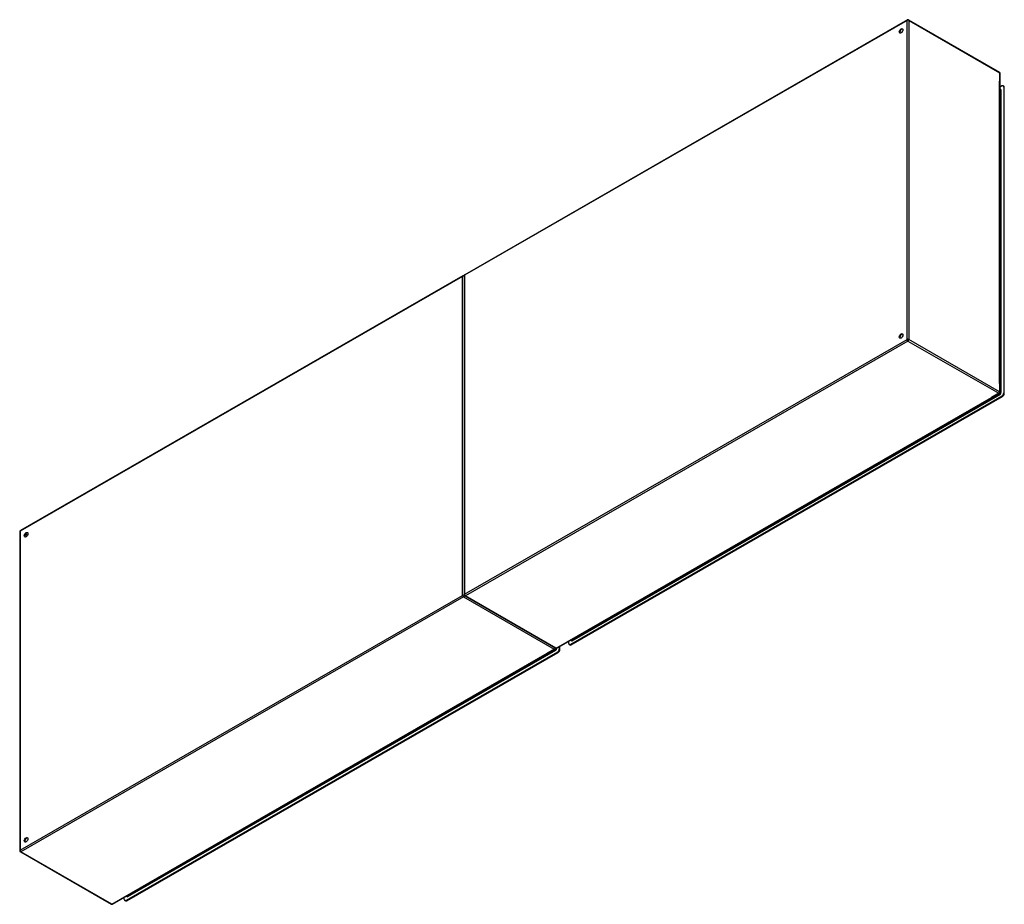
# Model space of a CAD drawing. Header units: inches. Extents: x 412 to 487.2, y 158.5 to 226.1.
import ezdxf

# ---------------------------------------------------------------- set-up
doc = ezdxf.new("R2010")
doc.units = ezdxf.units.IN
doc.header["$MEASUREMENT"] = 0
doc.layers.add('Visible Edges(ANSI)', color=7, linetype='Continuous', lineweight=25)
doc.layers.add('Visible Tangent Edges(ANSI)', color=7, linetype='Continuous', lineweight=25)

msp = doc.modelspace()

# ---------------------------------------------------------------- linework, layer by layer
at = {"layer": 'Visible Edges(ANSI)'}
for p, q in [((479.76, 226.057), (445.958, 206.592)), ((479.858, 226.057), (486.789, 222.066)), ((486.839, 197.615), (486.839, 221.98)), ((486.979, 221.009), (486.839, 220.928)), ((486.839, 220.735), (486.873, 220.715)), ((487.125, 220.991), (487.077, 221.018)), ((487.118, 220.928), (487.118, 197.56)), ((487.166, 197.532), (487.166, 220.9)), ((445.818, 206.512), (412.017, 187.047)), ((445.909, 206.507), (445.909, 182.142)), ((452.988, 178.065), (486.789, 197.53)), ((486.979, 197.319), (454.04, 178.351)), ((454.088, 178.323), (487.027, 197.291)), ((411.968, 186.961), (411.968, 162.597)), ((445.958, 182.056), (452.889, 178.065)), ((453.901, 178.432), (453.901, 178.59)), ((453.99, 178.313), (453.942, 178.341)), ((454.07, 178.688), (454.102, 178.669)), ((419.047, 158.52), (452.848, 177.984)), ((453.038, 177.774), (420.099, 158.805)), ((420.147, 158.778), (453.086, 177.746)), ((453.177, 178.173), (453.177, 178.015)), ((453.225, 177.987), (453.225, 178.201)), ((412.017, 162.511), (418.948, 158.52)), ((419.959, 158.886), (419.959, 159.045)), ((420.048, 158.768), (420, 158.796)), ((420.129, 159.142), (420.161, 159.124))]:
    msp.add_line(p, q, dxfattribs=at)
for centre, start, end in [((479.809, 225.971), 60.06401, 119.93599), ((486.74, 221.98), 0, 60.06401), ((445.868, 206.426), 65.25253, 119.93599), ((446.008, 206.507), 119.93599, 180), ((486.74, 197.615), 299.93599, 0), ((412.067, 186.961), 119.93599, 180), ((446.008, 182.142), 180, 240.06401), ((452.799, 178.07), 299.93599, 354.61946), ((452.939, 178.151), 240.06401, 299.93599), ((412.067, 162.597), 180, 240.06401), ((418.998, 158.605), 240.06401, 299.93599)]:
    msp.add_arc(centre, 0.099, start, end, dxfattribs=at)
for centre, major_axis in [((479.279, 225.214), (-0.097, -0.169)), ((479.279, 201.914), (-0.097, -0.169)), ((412.457, 186.734), (0.097, 0.169)), ((412.457, 163.434), (0.097, 0.169))]:
    msp.add_ellipse(centre, major_axis=major_axis, ratio=0.578093, dxfattribs=at)
for centre, major_axis, start_param, end_param in [((479.327, 225.187), (0.097, 0.169), 0.24866, 2.892933), ((486.979, 220.848), (0.098, 0.171), 5.495853, 7.06665), ((487.027, 220.82), (0.098, 0.171), 5.495853, 6.283185), ((479.327, 201.887), (0.097, 0.169), 0.24866, 2.892933), ((486.979, 197.48), (-0.098, -0.171), 0.783464, 2.354261), ((487.027, 197.452), (0.098, 0.171), 3.925057, 5.495853), ((412.505, 186.707), (0.097, 0.169), 0.24866, 2.892933), ((454.04, 178.512), (-0.098, -0.171), 5.495853, 7.06665), ((454.088, 178.484), (-0.098, -0.171), 0, 0.783464), ((453.038, 177.935), (-0.098, -0.171), 0.783464, 2.354261), ((453.086, 177.907), (0.098, 0.171), 3.925057, 5.495853), ((412.505, 163.407), (0.097, 0.169), 0.24866, 2.892933), ((420.099, 158.966), (-0.098, -0.171), 5.495853, 7.06665), ((420.147, 158.939), (-0.098, -0.171), 0, 0.783464)]:
    msp.add_ellipse(centre, major_axis=major_axis, ratio=0.578093, start_param=start_param, end_param=end_param, dxfattribs=at)
at = {"layer": 'Visible Tangent Edges(ANSI)'}
for p, q in [((479.739, 226.012), (445.938, 206.547)), ((479.739, 201.647), (479.739, 226.012)), ((479.879, 226.012), (486.81, 222.02)), ((479.879, 226.012), (479.879, 201.647)), ((486.81, 222.02), (486.81, 221.387)), ((486.81, 198.289), (486.81, 221.387)), ((486.839, 220.701), (486.893, 220.67)), ((486.893, 220.67), (486.893, 197.61)), ((486.937, 197.61), (486.937, 220.67)), ((487.118, 220.928), (487.166, 220.9)), ((445.798, 206.466), (411.997, 187.002)), ((445.798, 182.102), (445.798, 206.466)), ((445.938, 206.547), (445.938, 182.182)), ((445.938, 182.182), (479.739, 201.647)), ((486.81, 197.656), (479.879, 201.647)), ((479.809, 201.526), (446.008, 182.061)), ((479.809, 201.526), (486.74, 197.535)), ((486.81, 198.289), (486.81, 197.656)), ((452.939, 178.07), (486.198, 197.222)), ((454.173, 178.636), (486.845, 197.451)), ((454.223, 178.715), (486.752, 197.448)), ((486.74, 197.535), (486.198, 197.222)), ((486.823, 197.489), (486.752, 197.448)), ((486.771, 197.519), (486.823, 197.489)), ((486.893, 197.61), (486.839, 197.642)), ((486.979, 197.319), (487.027, 197.291)), ((487.166, 197.532), (487.118, 197.56)), ((411.997, 187.002), (411.997, 162.637)), ((412.544, 186.661), (412.398, 186.745)), ((412.566, 186.699), (412.42, 186.783)), ((411.997, 162.637), (445.798, 182.102)), ((445.868, 181.98), (412.067, 162.516)), ((445.868, 181.98), (452.799, 177.989)), ((452.939, 178.07), (446.008, 182.061)), ((454.088, 178.323), (454.04, 178.351)), ((454.151, 178.674), (454.099, 178.704)), ((454.223, 178.715), (454.151, 178.674)), ((418.998, 158.524), (452.256, 177.677)), ((420.232, 159.091), (452.904, 177.906)), ((420.281, 159.17), (452.811, 177.902)), ((452.799, 177.989), (452.256, 177.677)), ((452.882, 177.944), (452.811, 177.902)), ((452.83, 177.974), (452.882, 177.944)), ((452.996, 178.065), (452.996, 178.07)), ((453.038, 177.774), (453.086, 177.746)), ((453.225, 177.987), (453.177, 178.015)), ((418.998, 158.524), (412.067, 162.516)), ((420.147, 158.778), (420.099, 158.805)), ((420.21, 159.129), (420.158, 159.159)), ((420.281, 159.17), (420.21, 159.129))]:
    msp.add_line(p, q, dxfattribs=at)
for centre, major_axis, ratio, start_param, end_param in [((479.809, 225.971), (-0.0494, 0.0858), 0.578093, 0, 0.787332), ((479.809, 225.971), (-0.099, 0), 0.575862, 3.926991, 5.497787), ((479.809, 225.971), (0.0494, 0.0858), 0.578093, 5.495853, 6.283185), ((486.74, 221.98), (0.0494, 0.0858), 0.578093, 5.495853, 6.283185), ((486.74, 221.98), (0.099, 0), 0.575862, 0, 0.785398), ((486.845, 220.617), (0.065, 0.113), 0.578093, 5.495853, 6.988298), ((486.823, 220.629), (0.0494, 0.0858), 0.578093, 5.495853, 6.283185), ((486.915, 220.682), (-0.031, 0), 0.575862, 0.785398, 2.356194), ((445.868, 206.426), (-0.0494, 0.0858), 0.578093, 0, 0.787332), ((445.868, 206.426), (-0.099, 0), 0.575862, 4.28531, 5.497787), ((446.008, 206.507), (-0.099, 0), 0.575862, 5.497787, 6.283185), ((446.008, 206.507), (-0.0494, 0.0858), 0.578093, 0, 0.787332), ((479.809, 201.607), (0.099, 0), 0.575862, 0.785398, 2.356194), ((479.809, 201.607), (-0.0494, 0.0858), 0.578093, 0.787332, 2.358128), ((479.809, 201.607), (0.0494, 0.0858), 0.578093, 3.925057, 5.495853), ((486.74, 197.615), (-0.0494, -0.0858), 0.578093, 0.783464, 2.354261), ((486.74, 197.615), (0.0494, -0.0858), 0.578093, 5.499721, 6.283185), ((486.74, 197.615), (0.099, 0), 0.575862, 0, 0.785398), ((486.823, 197.57), (-0.0494, -0.0858), 0.578093, 0.783464, 2.354261), ((486.823, 197.464), (-0.0155, 0.0269), 0.578093, 3.928925, 5.499721), ((486.845, 197.557), (0.065, 0.113), 0.578093, 3.925057, 5.495853), ((486.915, 197.623), (-0.031, 0), 0.575862, 0.785398, 2.356194), ((412.067, 186.961), (-0.099, 0), 0.575862, 5.497787, 6.283185), ((412.067, 186.961), (-0.0494, 0.0858), 0.578093, 0, 0.787332), ((445.868, 182.061), (0.099, 0), 0.575862, 1.091249, 2.356194), ((445.868, 182.061), (-0.0494, 0.0858), 0.578093, 0.787332, 2.358128), ((445.868, 182.061), (0.0494, 0.0858), 0.578093, 3.925057, 5.189623), ((446.008, 182.142), (-0.099, 0), 0.575862, 5.497787, 6.283185), ((446.008, 182.142), (0.0494, -0.0858), 0.578093, 3.928925, 5.499721), ((446.008, 182.142), (-0.0494, -0.0858), 0.578093, 0, 0.783464), ((454.173, 178.743), (-0.065, -0.113), 0.578093, 5.578073, 7.06665), ((454.151, 178.755), (-0.0494, -0.0858), 0.578093, 0, 0.783464), ((454.151, 178.649), (-0.0155, 0.0269), 0.578093, 3.928925, 5.499721), ((452.799, 178.07), (-0.0494, -0.0858), 0.578093, 0.783464, 1.99487), ((452.799, 178.07), (0.0494, -0.0858), 0.578093, 5.499721, 6.283185), ((452.882, 178.025), (-0.0494, -0.0858), 0.578093, 0.783464, 2.207295), ((452.882, 177.918), (-0.0155, 0.0269), 0.578093, 3.928925, 5.499721), ((452.939, 178.151), (-0.0494, -0.0858), 0.578093, 0, 0.783464), ((452.904, 178.012), (0.065, 0.113), 0.578093, 3.925057, 5.495853), ((452.939, 178.151), (0.0494, -0.0858), 0.578093, 5.499721, 6.283185), ((452.974, 178.077), (-0.031, 0), 0.575862, 1.685815, 2.356194), ((412.067, 162.597), (-0.099, 0), 0.575862, 5.497787, 6.283185), ((412.067, 162.597), (0.0494, -0.0858), 0.578093, 3.928925, 5.499721), ((412.067, 162.597), (-0.0494, -0.0858), 0.578093, 0, 0.783464), ((420.232, 159.197), (-0.065, -0.113), 0.578093, 5.578073, 7.06665), ((420.21, 159.21), (-0.0494, -0.0858), 0.578093, 0, 0.783464), ((420.21, 159.103), (-0.0155, 0.0269), 0.578093, 3.928925, 5.499721), ((418.998, 158.605), (-0.0494, -0.0858), 0.578093, 0, 0.783464), ((418.998, 158.605), (0.0494, -0.0858), 0.578093, 5.499721, 6.283185)]:
    msp.add_ellipse(centre, major_axis=major_axis, ratio=ratio, start_param=start_param, end_param=end_param, dxfattribs=at)

doc.saveas('drawing.dxf')
